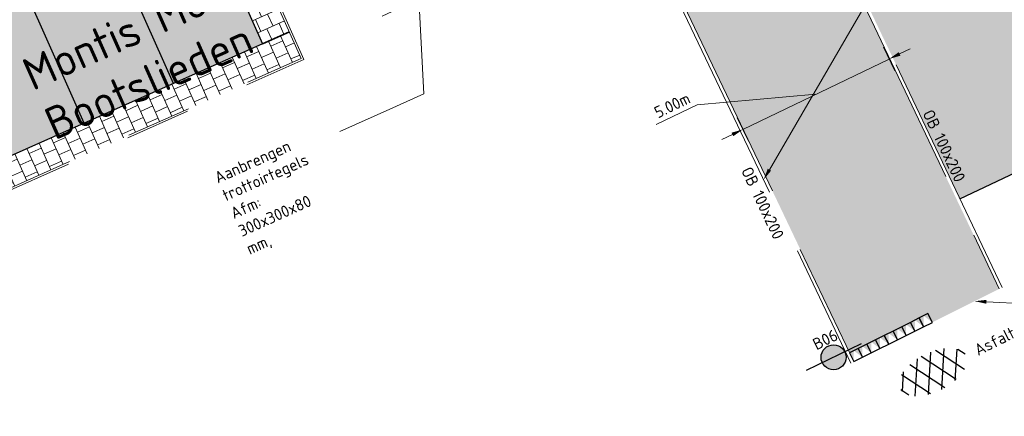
# Model space of a CAD drawing. Header units: metres. Extents: x 43144 to 46063, y 371355 to 373145.
# Tile 43 of 136: x 45508 to 45538, y 371961 to 371973. Entities that reach past the tile are written whole.
import ezdxf
from ezdxf import colors
from ezdxf.entities.mleader import LeaderData, LeaderLine
from ezdxf.enums import TextEntityAlignment as Align
from ezdxf.math import Vec2, Vec3

# ---------------------------------------------------------------- set-up
doc = ezdxf.new("R2010")
doc.units = ezdxf.units.M
for name, pattern in [('VH-OPSLUITBAND_100X200', [16, 8, -2, 4, -2]), ('VH-OPSLUITBAND_60X200', [12, 6, -2, 2, -2]), ('XX-HIDDEN', [4, 2, -2])]:
    doc.linetypes.add(name, pattern=pattern)
for name, color, linetype, lineweight in [('B-XX-AL-T18 @ 0.2', 250, 'Continuous', 18), ('B-XX-GR-GRAS-A', 62, 'Continuous', 18), ('B-XX-GR-GRAS-A @ 0.05', 62, 'Continuous', 18), ('B-XX-GR-GRAS-A @ 0.2', 62, 'Continuous', 18), ('N-WE-VH-KANTOPSLUITING_OPSLUITBAND_100X200-G', 150, 'VH-OPSLUITBAND_100X200', 35), ('N-WE-VH-KANTOPSLUITING_OPSLUITBAND_60X200-G', 150, 'VH-OPSLUITBAND_60X200', 35), ('N-WE-VH-MATERIAALGRENS-G', 7, 'XX-HIDDEN', 35), ('N-XX-KEETUNITS', 250, 'Continuous', 35), ('N-XX-VH-VERHARDING_ASFALT-S', 252, 'Continuous', 25), ('N-XX-VH-VERHARDING_ASFALT_DEKLAAG-G', 252, 'Continuous', 35), ('N-XX-VH-VERKEERSTEGEL-S', 7, 'Continuous', 25), ('X-XX-AL-LEGENDA-T18 @ 0.2', 7, 'Continuous', 18), ('X-XX-AL-M', 7, 'Continuous', 18), ('X-XX-AL-M @ 0.2', 7, 'Continuous', 18), ('X-XX-AL-VERWIJZING-M @ 0.2', 7, 'Continuous', 18)]:
    doc.layers.add(name, color=color, linetype=linetype, lineweight=lineweight)
doc.layers.get('0').off()
doc.styles.add('NLCS-ISO', font='NLCS-ISO.ttf')
doc.styles.add('NLCS-ISO-ANNOTATIVE-T18', font='NLCS-ISO.ttf', dxfattribs={"height": 1.8})
doc.styles.add('NLCS-ISO-M200-T18', font='NLCS-ISO.ttf', dxfattribs={"height": 0.36})
doc.styles.add('NLCS-ISO-T18', font='NLCS-ISO.ttf', dxfattribs={"height": 1.799999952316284})
doc.dimstyles.new('NLCS-ANNOTATIVE-T18-PIJL_L2_H1', dxfattribs={"dimtxt": 2.5, "dimasz": 1.8, "dimexe": 2, "dimexo": 2, "dimgap": 0.7, "dimtad": 1, "dimzin": 0, "dimdsep": 46, "dimtxsty": 'NLCS-ISO-ANNOTATIVE-T18', "dimcen": 2.5, "dimdle": 2, "dimclrd": 256, "dimclre": 256, "dimclrt": 7, "dimadec": 1, "dimazin": 0, "dimtfac": 1, "dimtdec": 3, "dimtofl": 0, "dimtmove": 1, "dimatfit": 0, "dimfxl": 2, "dimfxlon": 1, "dimtfillclr": 256, "dimtolj": 1, "dimtzin": 0, "dimlwd": -1, "dimlwe": -1, "dimarcsym": 0})
pattern_1 = [(45, (0, 0), (-0.5303300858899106, 0.5303300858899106), [0.225, -0.225]), (135, (0, 0.15), (-0.5303300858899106, -0.5303300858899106), [0.225, -0.225])]

# ---------------------------------------------------------------- blocks, each defined once
blk = doc.blocks.new('SVH-VERKEERSTEGEL_300X300_HAAIENTAND')
h = blk.add_hatch(color=253)
h.paths.add_polyline_path([(-0.15, -0.3), (-0.1499999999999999, -2.273736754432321e-17), (1.387778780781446e-17, -0.3)])
h.paths.add_polyline_path([(-1.387778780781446e-17, -0.3), (0.15, -2.273736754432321e-17), (0.15, -0.3)])
blk.add_3dface([(-0.15, -0.3), (0.15, -0.3), (0.15, 0), (-0.15, 0)])
blk = doc.blocks.new('SVH-ASFALT-SO')
at = {"ltscale": 0.1}
for p, q in [((-3.363759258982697, 2.173798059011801), (-1.827884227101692, 4.834011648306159)), ((0.3610377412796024, -0.07213355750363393), (-2.305319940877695, 4.546133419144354)), ((-1.90966580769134, 0.6923617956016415), (0.9476199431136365, 5.64132588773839)), ((2.754090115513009, -0.2170218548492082), (-0.4687746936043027, 5.365143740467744)), ((0, 0), (3.267551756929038, 5.659565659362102)), ((4.867727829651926, 0.1220502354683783), (1.647185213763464, 5.700193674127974)), ((2.175571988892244, -0.2317987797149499), (5.321577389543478, 5.217242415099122)), ((6.701218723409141, 0.946350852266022), (4.043291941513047, 5.550015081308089)), ((4.656575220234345, 0.06542487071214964), (7.070171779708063, 4.245896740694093)), ((7.827971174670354, 2.994758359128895), (7.146137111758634, 4.175729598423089)), ((-2.71961448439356, 1.263712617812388), (-3.454265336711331, 2.536165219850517))]:
    blk.add_line(p, q, dxfattribs=at)
at = {"style": 'NLCS-ISO'}
blk.add_attdef('KLEUR', text='', height=1.8, dxfattribs=at).set_placement((9.485913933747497, 2.74105960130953), align=Align.MIDDLE_LEFT)
at = {"style": 'NLCS-ISO', "flags": 1}
blk.add_attdef('FUNCTIE', text='', height=1.8, dxfattribs=at).set_placement((0.1159930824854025, -3.584775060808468), align=Align.MIDDLE_CENTER)
blk = doc.blocks.new('*D31')
at = {"layer": 'Defpoints', "color": 0, "ltscale": 0.1, "transparency": 16777216}
for p in [(45534.59314376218, 371971.9662871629), (45535.03015413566, 371971.0605277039), (45530.54000138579, 371968.8941210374)]:
    blk.add_point(p, dxfattribs=at)
at = {"layer": 'X-XX-AL-M', "ltscale": 0.1, "transparency": 16777216}
for p, q in [((45534.7669618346, 371971.606027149), (45534.4193256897, 371972.326547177)), ((45534.91737777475, 371972.1227234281), (45535.24161178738, 371972.2791596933)), ((45530.1029910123, 371969.7998804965), (45534.59314376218, 371971.9662871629)), ((45532.34806738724, 371970.8830838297), (45528.69852976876, 371970.5588861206)), ((45528.69852976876, 371970.5588861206), (45527.4412223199, 371969.9522610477)), ((45530.27680908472, 371969.4396204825), (45529.92917293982, 371970.1601405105)), ((45529.77875699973, 371969.6434442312), (45529.4545229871, 371969.487007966))]:
    blk.add_line(p, q, dxfattribs=at)
for points in [[(45534.89130506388, 371972.1767624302), (45534.94345048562, 371972.0686844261), (45534.59314376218, 371971.9662871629)], [(45529.75268428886, 371969.6974832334), (45529.8048297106, 371969.5894052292), (45530.1029910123, 371969.7998804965)]]:
    blk.add_solid(points, dxfattribs=at)
at = {"layer": 'X-XX-AL-M', "color": 7, "ltscale": 0.1, "transparency": 16777216, "insert": (45527.93082158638, 371970.5437815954), "char_height": 0.36, "attachment_point": 5, "rotation": 25.756356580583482, "style": 'NLCS-ISO-ANNOTATIVE-T18'}
blk.add_mtext('\\A1;5.00m', dxfattribs=at)
blk = doc.blocks.new('A$C14A06AF6')
at = {"true_color": 0xafd9aa}
h = blk.add_hatch(color=9, dxfattribs=at)
h.dxf.hatch_style = 1
edge = h.paths.add_edge_path()
edge.add_arc((0.6611906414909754, 0.6674685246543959), 0.3836011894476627, 0, 360)
at = {"lineweight": 30}
blk.add_line((1.325757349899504, 2.647476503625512e-05), (-4.018377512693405e-05, 1.331560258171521), dxfattribs=at)
blk.add_circle((0.6611906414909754, 0.6674685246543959), 0.3836011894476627, dxfattribs=at)
blk = doc.blocks.new('*U111')
at = {"layer": 'B-XX-GR-GRAS-A @ 0.05', "ltscale": 0.1}
h = blk.add_hatch(dxfattribs=at)
h.set_pattern_fill('AVH-BOUWWEG', color=8, scale=0.15, pattern_type=2)
h.set_pattern_definition(pattern_1)
h.paths.add_polyline_path([(45547.28533000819, 371972.652130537), (45545.78606634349, 371975.8110603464), (45544.86916028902, 371975.3760951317), (45535.27032685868, 371970.8225657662), (45536.77380180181, 371967.663240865)])
edge = h.paths.add_edge_path()
edge.add_line((45527.10707003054, 372015.1674721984), (45522.72300552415, 372013.0867421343))
edge.add_arc((45525.84623607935, 372006.8221247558), 7.000000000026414, 116.4985902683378, 199.2959073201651)
edge.add_line((45519.2394641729, 372004.5089959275), (45527.93615414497, 371986.2342190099))
edge.add_line((45527.93615414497, 371986.2342190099), (45535.27032685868, 371970.8225657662))
edge.add_line((45535.27032685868, 371970.8225657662), (45545.78606634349, 371975.8110603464))
edge.add_line((45545.78606634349, 371975.8110603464), (45527.10707003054, 372015.1674721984))
h.paths.add_polyline_path([(45538.47100298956, 371986.0786675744), (45540.78576823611, 371981.6691882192), (45541.50340869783, 371982.1239757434), (45539.26007206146, 371986.4367267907)], flags=16)
h.paths.add_polyline_path([(45527.63319397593, 372010.0134385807), (45527.81320595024, 372009.6591701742), (45528.27015195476, 372009.0677561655)], flags=16)
h.paths.add_polyline_path([(45529.18948865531, 371996.1794055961), (45531.50411748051, 371991.6183408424), (45532.24823973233, 371991.9340066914), (45530.0644550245, 371996.4070682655)], flags=16)
h.paths.add_polyline_path([(45529.49914421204, 372008.8970273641), (45530.63554962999, 372006.4874204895), (45531.12432846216, 372006.7179356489), (45529.98792304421, 372009.1275425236)], flags=16)
at = {"layer": 'B-XX-GR-GRAS-A @ 0.2', "ltscale": 0.1}
h = blk.add_hatch(dxfattribs=at)
h.set_pattern_fill('AVH-BOUWWEG', color=8, scale=0.15, pattern_type=2)
h.set_pattern_definition(pattern_1)
h.paths.add_polyline_path([(45547.28533000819, 371972.652130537), (45545.78606634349, 371975.8110603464), (45544.86916028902, 371975.3760951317), (45535.27032685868, 371970.8225657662), (45536.77380180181, 371967.663240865)])
edge = h.paths.add_edge_path()
edge.add_line((45527.10707003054, 372015.1674721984), (45522.72300552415, 372013.0867421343))
edge.add_arc((45525.84623607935, 372006.8221247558), 7.000000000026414, 116.4985902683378, 199.2959073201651)
edge.add_line((45519.2394641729, 372004.5089959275), (45527.93615414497, 371986.2342190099))
edge.add_line((45527.93615414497, 371986.2342190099), (45535.27032685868, 371970.8225657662))
edge.add_line((45535.27032685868, 371970.8225657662), (45545.78606634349, 371975.8110603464))
edge.add_line((45545.78606634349, 371975.8110603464), (45527.10707003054, 372015.1674721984))
h.paths.add_polyline_path([(45538.47100298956, 371986.0786675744), (45540.78576823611, 371981.6691882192), (45541.50340869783, 371982.1239757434), (45539.26007206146, 371986.4367267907)], flags=16)
h.paths.add_polyline_path([(45527.63319397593, 372010.0134385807), (45527.81320595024, 372009.6591701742), (45528.27015195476, 372009.0677561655)], flags=16)
h.paths.add_polyline_path([(45529.18948865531, 371996.1794055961), (45531.50411748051, 371991.6183408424), (45532.24823973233, 371991.9340066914), (45530.0644550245, 371996.4070682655)], flags=16)
h.paths.add_polyline_path([(45529.49914421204, 372008.8970273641), (45530.63554962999, 372006.4874204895), (45531.12432846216, 372006.7179356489), (45529.98792304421, 372009.1275425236)], flags=16)

msp = doc.modelspace()

# ---------------------------------------------------------------- hatches: boundary and pattern name
at = {"layer": 'N-XX-VH-VERHARDING_ASFALT_DEKLAAG-G', "ltscale": 0.1, "true_color": 0xf7a8a1}
h = msp.add_hatch(color=21, dxfattribs=at)
h.dxf.hatch_style = 1
h.paths.add_polyline_path([(45509.64420107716, 371985.2255478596), (45487.72308750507, 371975.4549399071), (45493.42260881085, 371962.6676236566), (45515.34372238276, 371972.4382316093)])

# ---------------------------------------------------------------- linework, layer by layer
at = {"layer": 'N-WE-VH-KANTOPSLUITING_OPSLUITBAND_100X200-G', "lineweight": 0}
msp.add_lwpolyline([(45519.01941918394, 371973.2800045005), (45524.81471994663, 371976.0379004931, -0.4142135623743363), (45527.48007241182, 371975.0913825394), (45533.41993738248, 371962.6096558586)], format="xyb", dxfattribs=at)
msp.add_lwpolyline([(45527.57036917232, 371975.1343534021), (45533.50963359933, 371962.6538886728)], dxfattribs=at)
at = {"layer": 'N-XX-KEETUNITS', "lineweight": 30, "ltscale": 0.1}
for points in [[(45515.34372238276, 371972.4382316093), (45512.60358318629, 371971.2169056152), (45509.75382253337, 371977.6105637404), (45512.49396172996, 371978.8318897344), (45515.34372238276, 371972.4382316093)], [(45512.60358318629, 371971.2169056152), (45509.86344398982, 371969.9955796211), (45507.01368333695, 371976.3892377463), (45509.75382253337, 371977.6105637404)], [(45509.86344398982, 371969.9955796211), (45504.38316559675, 371967.552927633), (45501.53340494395, 371973.9465857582), (45504.27354414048, 371975.1679117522)]]:
    msp.add_lwpolyline(points, dxfattribs=at)

# ---------------------------------------------------------------- block references
at = {"layer": 'N-XX-VH-VERKEERSTEGEL-S', "ltscale": 0.1}
for name, p, rotation in [('SVH-VERKEERSTEGEL_300X300_HAAIENTAND', (45535.52200095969, 371963.6603068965), 206.5703932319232), ('SVH-VERKEERSTEGEL_300X300_HAAIENTAND', (45535.7903166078, 371963.7944959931), 206.5703932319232), ('SVH-VERKEERSTEGEL_300X300_HAAIENTAND', (45534.98536966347, 371963.3919287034), 206.5703932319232), ('SVH-VERKEERSTEGEL_300X300_HAAIENTAND', (45535.25368531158, 371963.5261178), 206.5703932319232), ('A$C14A06AF6', (45533.3014899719, 371961.9448965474), 70.80304971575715), ('SVH-VERKEERSTEGEL_300X300_HAAIENTAND', (45534.44873836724, 371963.1235505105), 206.5703932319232), ('SVH-VERKEERSTEGEL_300X300_HAAIENTAND', (45534.71705401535, 371963.257739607), 206.5703932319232), ('SVH-VERKEERSTEGEL_300X300_HAAIENTAND', (45533.912107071, 371962.8551723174), 206.5703932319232), ('SVH-VERKEERSTEGEL_300X300_HAAIENTAND', (45534.1804227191, 371962.989361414), 206.5703932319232), ('SVH-VERKEERSTEGEL_300X300_HAAIENTAND', (45533.64379142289, 371962.7209832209), 206.5703932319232)]:
    msp.add_blockref(name, p, dxfattribs=dict(at, rotation=rotation))

# ---------------------------------------------------------------- texts
at = {"layer": 'B-XX-AL-T18 @ 0.2', "color": 7, "style": 'NLCS-ISO-T18'}
for s, rotation, p in [('OB 100x200', 295.2492421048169, (45536.12197272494, 371969.2182314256)), ('OB 100x200', 295.2492421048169, (45530.54695810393, 371967.4574227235)), ('B06', 26.44322607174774, (45532.711684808, 371963.1700176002))]:
    msp.add_text(s, height=0.3599999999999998, rotation=rotation, dxfattribs=at).set_placement(p, align=Align.CENTER)
at = {"layer": 'X-XX-AL-LEGENDA-T18 @ 0.2'}
note = msp.add_mtext_dynamic_manual_height_columns('Montis Mooring/Verenigde ', width=16.78530076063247, gutter_width=0, heights=[0.3907123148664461, 0], dxfattribs=dict(at, insert=(45492.52606059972, 371965.0863056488), char_height=0.9999999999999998, attachment_point=1, rotation=23.923733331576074, style='NLCS-ISO-ANNOTATIVE-T18'))
for column, words in zip(note.columns.linked_columns, ['Bootslieden']):
    column.text = words

# ---------------------------------------------------------------- leaders
at = {"layer": 'X-XX-AL-VERWIJZING-M @ 0.2'}
ml = msp.add_multileader_mtext('Standard', dxfattribs=at)
ml.set_content('\\A1;{\\C256;Aansluiten op bestaande situatie\\Pasfalt handhaven}', color=10, style='NLCS-ISO-M200-T18')
ml.set_leader_properties(color=256, lineweight=-1)
ml.build(insert=Vec2(0, 0))
ml.multileader.update_dxf_attribs({"text_left_attachment_type": 6, "text_right_attachment_type": 6, "dogleg_length": 0.36, "arrow_head_size": 0.36, "scale": 0.2})
ctx = ml.context
ctx.base_point, ctx.scale, ctx.char_height, ctx.arrow_head_size, ctx.landing_gap_size, ctx.plane_origin, ctx.plane_x_axis, ctx.plane_y_axis = Vec3(45552.81515961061, 371964.2200040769), 0.2, 0.36, 0.36, 0, Vec3(45542.3200160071, 371961.9180250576), Vec3(0.9033259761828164, 0.4289547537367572), Vec3(-0.4289547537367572, 0.9033259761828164)
ctx.left_attachment, ctx.right_attachment = 6, 6
notes = []
notes.append((ctx, [(0, (1, 1, 0), (45551.77219872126, 371963.7247420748), (0.9033259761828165, 0.428954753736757), 1.154578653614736, [(0, [(45537.22681882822, 371964.5131456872)], 0, [])])]))
ctx.mtext.insert, ctx.mtext.text_direction, ctx.mtext.rotation, ctx.mtext.flow_direction = Vec3(45552.62985115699, 371964.6102408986), Vec3(0.9033259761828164, 0.4289547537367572), 0.4433353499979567, 5
ctx.mtext.has_bg_fill, ctx.mtext.bg_color, ctx.mtext.bg_scale_factor, ctx.mtext.bg_transparency, ctx.mtext.use_window_bg_color = 1, -1027028792, 1.5, 0, 1
for ctx, leaders in notes:
    for number, flags, end, landing, length, lines in leaders:
        leader = LeaderData()
        leader.index, (leader.has_last_leader_line, leader.has_dogleg_vector, leader.attachment_direction) = number, flags
        leader.last_leader_point, leader.dogleg_vector, leader.dogleg_length = Vec3(end), Vec3(landing), length
        for number, points, colour, breaks in lines:
            line = LeaderLine()
            line.index, line.vertices, line.color, line.breaks = number, Vec3.list(points), colors.encode_raw_color(colour), breaks
            leader.lines.append(line)
        ctx.leaders.append(leader)

# ---------------------------------------------------------------- next in the draw order: hatches: boundary and pattern name
at = {"layer": 'B-XX-GR-GRAS-A', "ltscale": 0.1, "true_color": 0x636466}
h = msp.add_hatch(dxfattribs=at)
h.set_pattern_fill('AR-B88', color=251, scale=0.002, angle=24)
h.set_pattern_definition([(24, (0, 0), (-0.1652977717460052, 0.371264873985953), []), (114, (0, 0), (-0.3509302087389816, 0.2886159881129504), [0.4064, -0.4064])])
edge = h.paths.add_edge_path()
edge.add_arc((45525.84638317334, 372006.8220652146), 7.100119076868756, 116.58687665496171, 199.3385880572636, ccw=False)
edge.add_line((45522.66869453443, 372013.1713947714), (45522.35983240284, 372013.6500507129))
edge.add_line((45522.35983240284, 372013.6500507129), (45524.98407005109, 372014.7784555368))
edge.add_line((45524.98407005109, 372014.7784555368), (45525.18383858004, 372014.365365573))
edge.add_line((45525.18383858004, 372014.365365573), (45527.1545301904, 372015.300688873))
edge.add_line((45527.1545301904, 372015.300688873), (45524.96855701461, 372019.7977649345))
edge.add_line((45524.96855701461, 372019.7977649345), (45520.49659939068, 372017.6752988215))
edge.add_arc((45525.84623607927, 372006.8221247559), 12.09999999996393, 116.2391430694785, 200.7699229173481)
edge.add_line((45514.53259137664, 372002.5312689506), (45519.15953077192, 371992.8084565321))
edge.add_line((45519.15953077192, 371992.8084565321), (45521.393489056, 371988.1141315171))
edge.add_line((45521.393489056, 371988.1141315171), (45525.44694246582, 371979.5964130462))
edge.add_line((45525.44694246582, 371979.5964130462), (45526.45814251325, 371977.4715292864))
edge.add_line((45526.45814251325, 371977.4715292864), (45526.71788342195, 371976.9257231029))
edge.add_line((45526.71788342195, 371976.9257231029), (45528.59194460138, 371972.9876673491))
edge.add_line((45528.59194460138, 371972.9876673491), (45530.33755866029, 371969.3195237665))
edge.add_line((45530.33755866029, 371969.3195237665), (45530.33757904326, 371969.3194809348))
edge.add_line((45530.33757904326, 371969.3194809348), (45533.38069631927, 371962.9248308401))
edge.add_line((45533.38069631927, 371962.9248308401), (45535.79028533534, 371964.1299061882))
edge.add_line((45535.79028533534, 371964.1299061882), (45535.92447443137, 371963.8615905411))
edge.add_line((45535.92447443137, 371963.8615905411), (45537.98226379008, 371964.8911251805))
edge.add_line((45537.98226379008, 371964.8911251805), (45528.50304651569, 371984.8102647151))
edge.add_line((45528.50304651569, 371984.8102647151), (45523.76343787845, 371994.7698344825))
edge.add_line((45523.76343787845, 371994.7698344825), (45521.45515195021, 371999.6203477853))
edge.add_line((45521.45515195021, 371999.6203477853), (45520.91680703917, 371999.3877345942))
edge.add_line((45520.91680703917, 371999.3877345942), (45519.94794822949, 372001.4493930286))
edge.add_line((45519.94794822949, 372001.4493930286), (45520.45683949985, 372001.7181502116))
edge.add_line((45520.45683949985, 372001.7181502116), (45520.44652474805, 372001.7398251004))
edge.add_line((45520.44652474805, 372001.7398251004), (45520.42589524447, 372001.783174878))
edge.add_line((45520.42589524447, 372001.783174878), (45520.38463623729, 372001.8698744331))
edge.add_line((45520.38463623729, 372001.8698744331), (45520.30211822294, 372002.0432735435))
edge.add_line((45520.30211822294, 372002.0432735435), (45520.13708219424, 372002.3900717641))
edge.add_line((45520.13708219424, 372002.3900717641), (45519.80701013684, 372003.0836682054))
edge.add_line((45519.80701013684, 372003.0836682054), (45519.14686602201, 372004.4708610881))

# ---------------------------------------------------------------- next in the draw order: block references
at = {"layer": 'N-XX-VH-VERHARDING_ASFALT-S', "ltscale": 0.1, "xscale": 0.2, "yscale": 0.2, "zscale": 0.2, "rotation": 26.67626268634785}
msp.add_blockref('SVH-ASFALT-SO', (45535.80132513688, 371961.6423564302), dxfattribs=at).add_auto_attribs({'KLEUR': 'Asfalt'})

# ---------------------------------------------------------------- next in the draw order: leaders
at = {"layer": 'X-XX-AL-VERWIJZING-M @ 0.2'}
ml = msp.add_multileader_mtext('Standard', dxfattribs=at)
ml.set_content('\\A1;{\\C256;Herzetten opsluitbanden}', color=10, style='NLCS-ISO-M200-T18')
ml.set_leader_properties(color=256, lineweight=-1)
ml.build(insert=Vec2(0, 0))
ml.multileader.update_dxf_attribs({"text_left_attachment_type": 6, "text_right_attachment_type": 6, "dogleg_length": 0.36, "arrow_head_size": 0.36, "scale": 0.2})
ctx = ml.context
ctx.base_point, ctx.scale, ctx.char_height, ctx.arrow_head_size, ctx.landing_gap_size, ctx.plane_origin, ctx.plane_x_axis, ctx.plane_y_axis = Vec3(45548.89643182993, 371976.1876216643), 0.2, 0.36, 0.36, 0, Vec3(45560.12188667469, 372004.8285414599), Vec3(0.8955806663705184, 0.4448991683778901), Vec3(-0.4448991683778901, 0.8955806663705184)
ctx.left_attachment, ctx.right_attachment = 6, 6
notes = []
notes.append((ctx, [(0, (1, 1, 0), (45547.86241350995, 371975.6739505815), (0.8955806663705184, 0.4448991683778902), 1.154578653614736, [(2, [(45530.73680514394, 371968.2478519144), (45533.90110058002, 371973.6997874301), (45546.58466476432, 371974.4197677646)], 0, [])])]))
ctx.mtext.insert, ctx.mtext.text_direction, ctx.mtext.rotation, ctx.mtext.width, ctx.mtext.defined_height, ctx.mtext.flow_direction = Vec3(45548.68821901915, 371976.6067534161), Vec3(0.8955806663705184, 0.4448991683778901), 0.4610616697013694, 9.325261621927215, 0.8091009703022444, 5
ctx.mtext.has_bg_fill, ctx.mtext.bg_color, ctx.mtext.bg_scale_factor, ctx.mtext.bg_transparency, ctx.mtext.use_window_bg_color = 1, -1027028792, 1.5, 0, 1
for ctx, leaders in notes:
    for number, flags, end, landing, length, lines in leaders:
        leader = LeaderData()
        leader.index, (leader.has_last_leader_line, leader.has_dogleg_vector, leader.attachment_direction) = number, flags
        leader.last_leader_point, leader.dogleg_vector, leader.dogleg_length = Vec3(end), Vec3(landing), length
        for number, points, colour, breaks in lines:
            line = LeaderLine()
            line.index, line.vertices, line.color, line.breaks = number, Vec3.list(points), colors.encode_raw_color(colour), breaks
            leader.lines.append(line)
        ctx.leaders.append(leader)

# ---------------------------------------------------------------- next in the draw order: linework, layer by layer
at = {"layer": 'N-WE-VH-KANTOPSLUITING_OPSLUITBAND_100X200-G', "lineweight": 0}
for points in [[(45527.15453425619, 372015.3006908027), (45522.67838794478, 372013.1762366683, 0.3780721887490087), (45519.14686602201, 372004.4708610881), (45537.98226379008, 371964.8911251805)], [(45527.19741135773, 372015.2103492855), (45522.72300552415, 372013.0867421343, 0.3778551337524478), (45519.2394641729, 372004.5089959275), (45527.93615414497, 371986.2342190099), (45538.07171074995, 371964.9358817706)]]:
    msp.add_lwpolyline(points, format="xyb", dxfattribs=at)
at = {"layer": 'N-XX-VH-VERHARDING_ASFALT_DEKLAAG-G', "lineweight": 30, "ltscale": 0.1}
msp.add_lwpolyline([(45536.77176074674, 371967.6626942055), (45547.28516652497, 371972.6524749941)], dxfattribs=at)

# ---------------------------------------------------------------- next in the draw order: dimensions: what is measured, and where the dimension line sits
at = {"layer": 'X-XX-AL-M @ 0.2', "ltscale": 0.1}
dim = msp.add_linear_dim(base=(45534.59314376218, 371971.9662871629), p1=(45530.54000138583, 371968.8941210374), p2=(45535.03015413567, 371971.0605277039), angle=25.756356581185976, text='5.00m', dimstyle='NLCS-ANNOTATIVE-T18-PIJL_L2_H1', override={"dimscale": 0.2, "dimtix": 0, "dimtofl": 0, "dimtmove": 1, "dimatfit": 0}, dxfattribs=at)
dim.commit()
dim.dimension.update_dxf_attribs({"geometry": '*D31', "text_midpoint": (45528.57243876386, 371970.4980497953), "dimtype": 161})

# ---------------------------------------------------------------- next in the draw order: leaders
at = {"layer": 'X-XX-AL-VERWIJZING-M @ 0.2'}
ml = msp.add_multileader_mtext('Standard', dxfattribs=at)
ml.set_content('\\A1;{\\C256;Aanbrengen trottoirtegels\\PAfm: 300x300x80 mm,}', color=10, style='NLCS-ISO-M200-T18')
ml.set_leader_properties(color=256, lineweight=-1)
ml.build(insert=Vec2(0, 0))
ml.multileader.update_dxf_attribs({"text_left_attachment_type": 6, "text_right_attachment_type": 6, "dogleg_length": 0.36, "arrow_head_size": 0.36, "scale": 0.2})
ctx = ml.context
ctx.base_point, ctx.scale, ctx.char_height, ctx.arrow_head_size, ctx.landing_gap_size, ctx.plane_origin, ctx.plane_x_axis, ctx.plane_y_axis = Vec3(45513.99402129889, 371968.0622717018), 0.2, 0.36, 0.36, 0, Vec3(45496.22609421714, 371957.2133167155), Vec3(0.9120569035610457, 0.4100636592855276), Vec3(-0.4100636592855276, 0.9120569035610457)
ctx.left_attachment, ctx.right_attachment = 6, 6
notes = []
notes.append((ctx, [(1, (1, 1, 0), (45520.30051049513, 371970.8976891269), (-0.9120569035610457, -0.4100636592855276), 1.154578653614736, [(0, [(45519.91915289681, 371978.0284006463)], 0, [])])]))
ctx.mtext.insert, ctx.mtext.text_direction, ctx.mtext.rotation, ctx.mtext.width, ctx.mtext.defined_height, ctx.mtext.flow_direction = Vec3(45513.81687379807, 371968.4562802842), Vec3(0.9120569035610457, 0.4100636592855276), 0.4225238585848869, 8.341248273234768, 1.12006689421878, 5
ctx.mtext.has_bg_fill, ctx.mtext.bg_color, ctx.mtext.bg_scale_factor, ctx.mtext.bg_transparency, ctx.mtext.use_window_bg_color = 1, -1027028792, 1.5, 0, 1
for ctx, leaders in notes:
    for number, flags, end, landing, length, lines in leaders:
        leader = LeaderData()
        leader.index, (leader.has_last_leader_line, leader.has_dogleg_vector, leader.attachment_direction) = number, flags
        leader.last_leader_point, leader.dogleg_vector, leader.dogleg_length = Vec3(end), Vec3(landing), length
        for number, points, colour, breaks in lines:
            line = LeaderLine()
            line.index, line.vertices, line.color, line.breaks = number, Vec3.list(points), colors.encode_raw_color(colour), breaks
            leader.lines.append(line)
        ctx.leaders.append(leader)

# ---------------------------------------------------------------- next in the draw order: hatches: boundary and pattern name
at = {"layer": 'B-XX-GR-GRAS-A', "ltscale": 0.1, "true_color": 0x939598}
h = msp.add_hatch(dxfattribs=at)
h.set_pattern_fill('AR-B88', color=252, scale=0.002, angle=24)
h.set_pattern_definition([(24, (45489.29142999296, 371977.2525808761), (-0.1652977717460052, 0.371264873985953), []), (114, (45489.29142999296, 371977.2525808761), (-0.3509302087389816, 0.2886159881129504), [0.4064, -0.4064])])
h.paths.add_polyline_path([(45509.64420107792, 371985.2255478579), (45515.34372238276, 371972.4382316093), (45516.16576413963, 371972.8046294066), (45510.83264063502, 371984.7699038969), (45510.46624283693, 371985.5919456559)])
h = msp.add_hatch(dxfattribs=at)
h.set_pattern_fill('AR-B88', color=252, scale=0.002, angle=114)
h.set_pattern_definition([(114, (45473.13790316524, 371966.8017640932), (-0.371264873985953, -0.1652977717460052), []), (204, (45473.13790316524, 371966.8017640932), (-0.2886159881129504, -0.3509302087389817), [0.4064, -0.4064])])
h.paths.add_polyline_path([(45492.60056705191, 371962.3012258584), (45492.96696485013, 371961.4791840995), (45516.53216194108, 371971.9825876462), (45516.16576414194, 371972.8046294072), (45494.24465056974, 371963.0340214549)])

# ---------------------------------------------------------------- next in the draw order: linework, layer by layer
at = {"layer": 'N-WE-VH-KANTOPSLUITING_OPSLUITBAND_60X200-G', "lineweight": 0}
for points in [[(45487.50575900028, 371973.5844404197), (45492.93658858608, 371961.3999547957), (45516.6113912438, 371971.9522113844), (45510.13022130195, 371986.4932167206), (45501.03295917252, 371982.4384144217)], [(45487.5361352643, 371973.6636697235), (45492.96696485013, 371961.4791840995), (45516.53216193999, 371971.9825876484), (45510.0998450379, 371986.4139874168), (45501.0573856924, 371982.3836116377)]]:
    msp.add_lwpolyline(points, dxfattribs=at)
at = {"layer": 'N-WE-VH-MATERIAALGRENS-G'}
msp.add_lwpolyline([(45515.34372238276, 371972.4382316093), (45516.16576414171, 371972.8046294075)], dxfattribs=at)

# ---------------------------------------------------------------- next in the draw order: block references
at = {"layer": 'B-XX-GR-GRAS-A'}
msp.add_blockref('*U111', (0, 0), dxfattribs=at)

doc.saveas('drawing.dxf')
